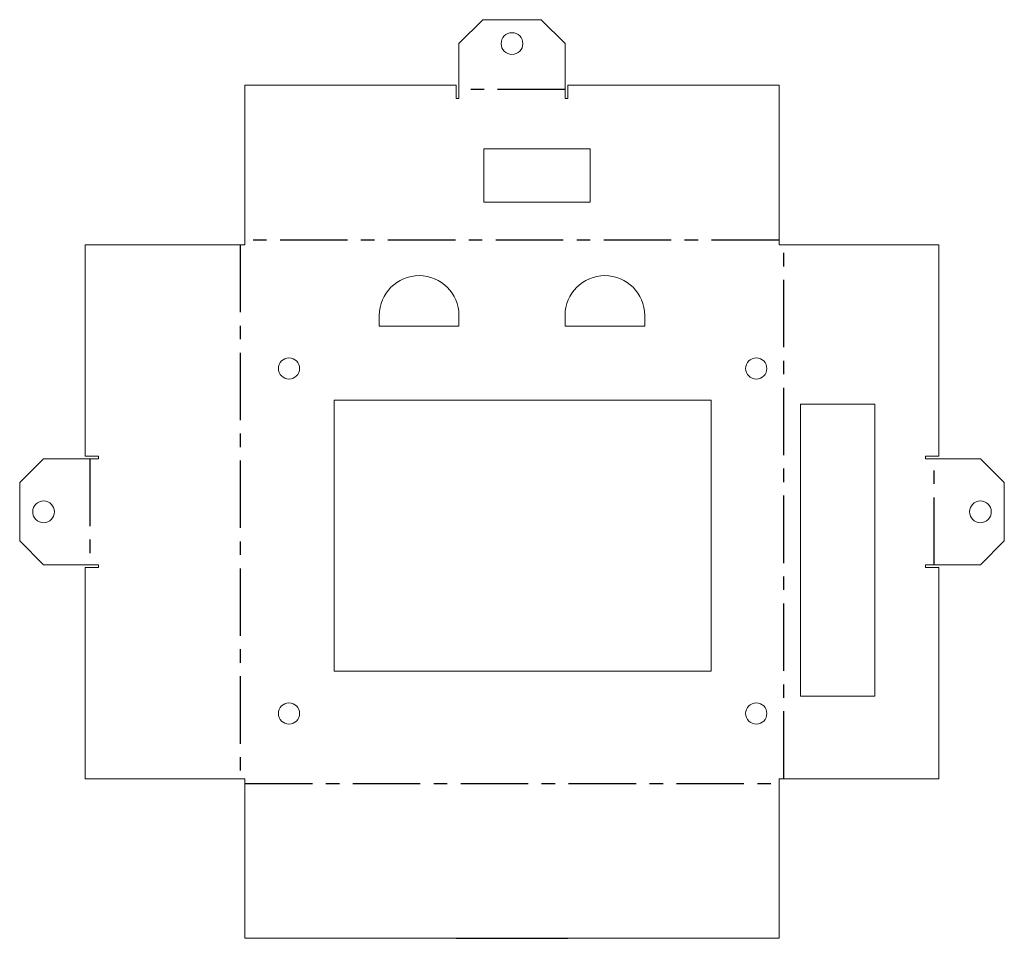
# Model space of a CAD drawing. Header units: millimetres. Extents: x -154 to 551, y -167 to 263.
# Tile 4 of 4: x 218 to 404, y 87 to 260. Entities that reach past the tile are written whole.
import ezdxf

# ---------------------------------------------------------------- set-up
doc = ezdxf.new("R2010")
doc.units = ezdxf.units.MM
doc.linetypes.add('CENTERX2', pattern=[20.32, 12.7, -2.54, 2.54, -2.54])

msp = doc.modelspace()

# ---------------------------------------------------------------- linework, layer by layer
at = {"color": 7, "linetype": 'Continuous', "lineweight": 15}
for p, q in [((305.707, 260.125), (301.207, 255.625)), ((316.707, 260.125), (305.707, 260.125)), ((321.207, 255.625), (316.707, 260.125)), ((301.207, 255.625), (301.207, 245.269)), ((321.207, 245.269), (321.207, 255.625)), ((260.914, 247.769), (300.707, 247.769)), ((260.914, 217.705), (260.914, 247.769)), ((300.707, 245.269), (300.707, 247.769)), ((321.707, 247.769), (321.707, 245.269)), ((321.707, 247.769), (361.5, 247.769)), ((361.5, 247.769), (361.5, 217.705)), ((301.207, 245.269), (300.707, 245.269)), ((321.707, 245.269), (321.207, 245.269)), ((325.914, 235.769), (305.914, 235.769)), ((305.914, 235.769), (305.914, 225.769)), ((325.914, 225.769), (325.914, 235.769)), ((305.914, 225.769), (325.914, 225.769)), ((230.851, 177.912), (230.851, 217.705)), ((230.851, 217.705), (260.914, 217.705)), ((361.5, 217.705), (391.563, 217.705)), ((391.563, 217.705), (391.563, 177.912)), ((286.207, 204.412), (286.207, 202.412)), ((301.207, 202.412), (301.207, 204.412)), ((321.207, 204.412), (321.207, 202.412)), ((336.207, 202.412), (336.207, 204.412)), ((286.207, 202.412), (301.207, 202.412)), ((321.207, 202.412), (336.207, 202.412)), ((348.707, 188.412), (277.707, 188.412)), ((277.707, 188.412), (277.707, 137.412)), ((348.707, 137.412), (348.707, 188.412)), ((379.563, 187.705), (365.563, 187.705)), ((365.563, 187.705), (365.563, 132.705)), ((379.563, 132.705), (379.563, 187.705)), ((222.995, 177.412), (218.495, 172.912)), ((233.351, 177.412), (222.995, 177.412)), ((233.351, 177.912), (230.851, 177.912)), ((233.351, 177.412), (233.351, 177.912)), ((391.563, 177.912), (389.063, 177.912)), ((389.063, 177.912), (389.063, 177.412)), ((389.063, 177.412), (399.42, 177.412)), ((399.42, 177.412), (403.92, 172.912)), ((218.495, 172.912), (218.495, 161.912)), ((403.92, 172.912), (403.92, 161.912)), ((218.495, 161.912), (222.995, 157.412)), ((403.92, 161.912), (399.42, 157.412)), ((222.995, 157.412), (233.351, 157.412)), ((230.851, 117.12), (230.851, 156.912)), ((230.851, 156.912), (233.351, 156.912)), ((233.351, 156.912), (233.351, 157.412)), ((399.42, 157.412), (389.063, 157.412)), ((389.063, 157.412), (389.063, 156.912)), ((389.063, 156.912), (391.563, 156.912)), ((391.563, 156.912), (391.563, 117.12)), ((277.707, 137.412), (348.707, 137.412)), ((365.563, 132.705), (379.563, 132.705)), ((260.914, 117.12), (230.851, 117.12)), ((260.914, 87.056), (260.914, 117.12)), ((391.563, 117.12), (361.5, 117.12)), ((361.5, 117.12), (361.5, 87.056)), ((300.707, 87.056), (260.914, 87.056)), ((361.5, 87.056), (321.707, 87.056))]:
    msp.add_line(p, q, dxfattribs=at)
at = {"color": 7, "linetype": 'CENTERX2'}
for p, q in [((321.207, 246.947), (301.207, 246.947)), ((260.029, 217.705), (260.029, 117.12)), ((361.5, 218.591), (260.914, 218.591)), ((362.385, 117.12), (362.385, 217.705)), ((231.673, 177.412), (231.673, 157.412)), ((390.741, 157.412), (390.741, 177.412)), ((260.914, 116.234), (361.5, 116.234))]:
    msp.add_line(p, q, dxfattribs=at)
msp.add_line((300.707, 87.056), (321.707, 87.056))
at = {"color": 7, "linetype": 'Continuous', "lineweight": 15}
for centre, radius in [((311.207, 255.625), 2.05), ((269.207, 194.412), 2), ((357.207, 194.412), 2), ((222.995, 167.412), 2.05), ((399.42, 167.412), 2.05), ((269.207, 129.412), 2), ((357.207, 129.412), 2)]:
    msp.add_circle(centre, radius, dxfattribs=at)
for centre in [(293.707, 204.412), (328.707, 204.412)]:
    msp.add_arc(centre, 7.5, 0, 180, dxfattribs=at)

doc.saveas('drawing.dxf')
